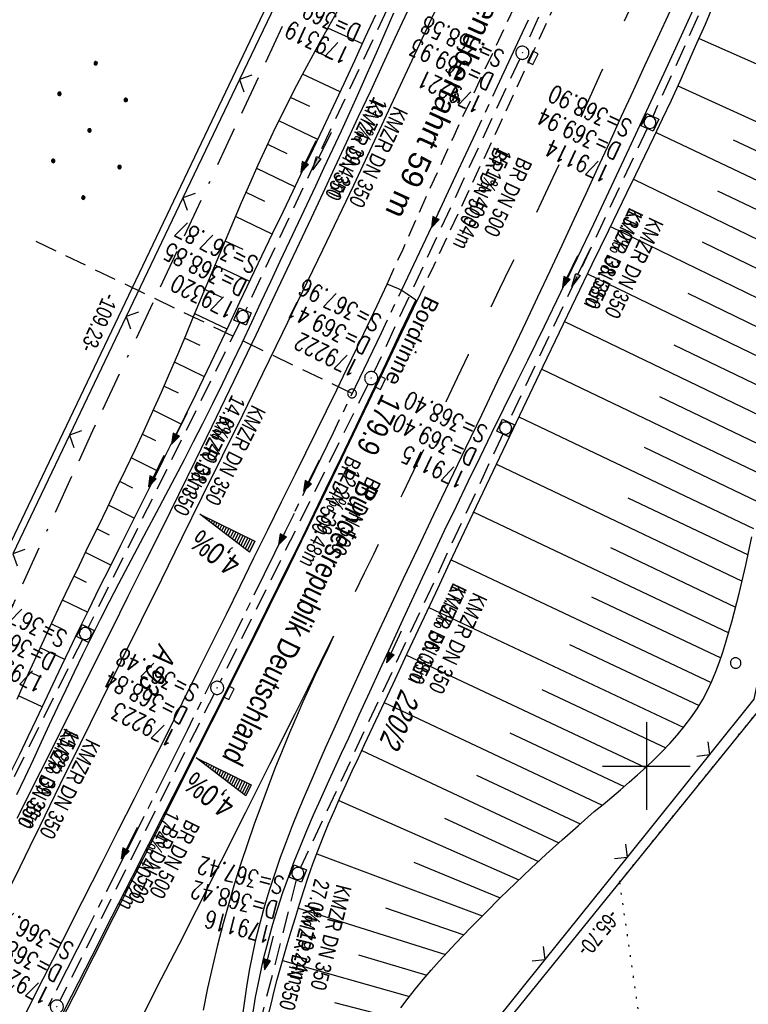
# Model space of a CAD drawing. Extents: x 507875 to 508634, y 446340 to 447363.
# Tile 47 of 71: x 508228 to 508312, y 446773 to 446885. Entities that reach past the tile are written whole.
import ezdxf

# ---------------------------------------------------------------- set-up
doc = ezdxf.new("R2010")
doc.units = 0
doc.header["$LTSCALE"] = 10
doc.header["$MEASUREMENT"] = 0
for name, pattern in [('ACAD_ISO16W100', [73, 15, -6.5, 15, -6.5, 15, -7, 1, -7]), ('ACHSE', [5.5, 4, -0.5, 0.5, -0.5]), ('AUSGEZOGEN', [0]), ('LT00', [0]), ('LT02', [0.4, 0.2, -0.2]), ('LT03', [0.5, 0.3, -0.2]), ('LT11', [0.3, 0.2, -0.1]), ('LT17', [0.15, 0.1, -0.05]), ('PUNKTX2_STR', [0.6, 0.1, -0.5]), ('STRICHLINIE2', [0.375, 0.25, -0.125])]:
    doc.linetypes.add(name, pattern=pattern)
doc.layers.get('0').update_dxf_attribs({"linetype": 'LT00'})
for name, color, linetype in [('--EK_FBR', 250, 'LT00'), ('--EK_Halt-Pfeil', 4, 'LT00'), ('--EK_Haltung', 7, 'STRICHLINIE2'), ('--EK_Haltung-Text', 140, 'LT00'), ('--EK_Schacht-Text', 5, 'LT00'), ('--EK_ST-93-1', 30, 'LT17'), ('--EL_DFK_AB_L', 21, 'LT00'), ('--EL_Halt-Pfeil', 4, 'LT00'), ('--EL_Haltung', 182, 'STRICHLINIE2'), ('--EL_Haltung-Text', 182, 'LT00'), ('-AX-093', 35, 'ACHSE'), ('-QUE-40O', 11, 'Continuous'), ('-QUE-40W', 11, 'Continuous'), ('-ST-93-1', 250, 'LT00'), ('ABSTAND', 8, 'LT00'), ('AS_TEXT_B', 152, 'Continuous'), ('BAB-KABEL', 220, 'ACAD_ISO16W100'), ('BRD', 255, 'Continuous'), ('DFK_AB_L', 21, 'LT00'), ('DFK_BES-WEGE', 255, 'LT00'), ('DFK_FLUR_NR', 250, 'LT00'), ('DFK_NUTZUNG', 250, 'LT00'), ('DFK_NUTZUNGSGRENZE', 70, 'PUNKTX2_STR'), ('DFK_VERMPKT', 252, 'LT00'), ('MITTELSTREIFEN-Ü_LINIE', 250, 'LT11'), ('MITTELSTREIFEN-Ü_TEXT', 11, 'LT03'), ('PFEIL', 140, 'AUSGEZOGEN'), ('RINNE_TEXT', 11, 'Continuous'), ('V127_AFBR_BAB', 250, 'LT00'), ('V127_BOESCH', 250, 'LT00'), ('V127_BOSCHUNG', 250, 'LT00'), ('V127_GRABEN', 250, 'LT00'), ('V127_H_BORD', 8, 'LT00'), ('V127_KA_MULD', 182, 'LT00'), ('V127_KA_PRUF', 182, 'LT00'), ('V127_LD_MARK', 250, 'LT00'), ('V127_LG_MARK', 250, 'LT02'), ('V127_PARK_MS', 1, 'LT00'), ('V127_RASTER', 250, 'LT00'), ('V127_SINKK', 182, 'LT00'), ('V127_ZAUN', 40, 'LT00')]:
    doc.layers.add(name, color=color, linetype=linetype)
doc.styles.add('Arial', font='ARIAL.TTF')
doc.styles.add('Beschrift', font='ARIAL.TTF')
doc.styles.add('Haltungsbeschriftung', font='ARIAL.TTF', dxfattribs={"width": 0.75})
doc.styles.add('schachtbeschriftung', font='romans.shx', dxfattribs={"width": 0.75, "height": 2})
doc.styles.get("Standard").update_dxf_attribs({"font": 'ARIAL.TTF'})
doc.styles.add('UNIR-O', font='unir_o.shx', dxfattribs={"height": 2.5})

# ---------------------------------------------------------------- blocks, each defined once
blk = doc.blocks.new('SYMB7010')
at = {"color": 0, "linetype": 'ByBlock'}
for points in [[(-0.031408, 0.499213), (-0.093728, 0.49134), (-0.15457, 0.475719), (-0.212975, 0.452595), (-0.268021, 0.422333), (-0.31884, 0.385411), (-0.36463, 0.342411), (-0.40467, 0.29401), (-0.438329, 0.240973), (-0.465074, 0.184136), (-0.484486, 0.124395), (-0.496256, 0.062692), (-0.5002, 0)], [(-0.5002, 0), (-0.496256, -0.062692), (-0.484486, -0.124395), (-0.465075, -0.184136), (-0.438329, -0.240973), (-0.404671, -0.29401), (-0.36463, -0.342411), (-0.31884, -0.385411), (-0.268021, -0.422333), (-0.212975, -0.452595), (-0.154571, -0.475719), (-0.093728, -0.49134), (-0.031408, -0.499213), (0.031408, -0.499213)], [(0.5002, 0), (0.496256, 0.062692), (0.484485, 0.124395), (0.465074, 0.184136), (0.438329, 0.240973), (0.40467, 0.29401), (0.36463, 0.342411), (0.31884, 0.385411), (0.268021, 0.422333), (0.212975, 0.452595), (0.15457, 0.475719), (0.093728, 0.49134), (0.031408, 0.499213), (-0.031408, 0.499213)], [(0.031408, -0.499213), (0.093728, -0.491341), (0.15457, -0.475719), (0.212975, -0.452595), (0.268021, -0.422333), (0.31884, -0.385411), (0.36463, -0.342411), (0.404671, -0.294011), (0.438329, -0.240974), (0.465075, -0.184136), (0.484486, -0.124395), (0.496256, -0.062692), (0.500201, 0)]]:
    blk.add_lwpolyline(points, dxfattribs=at)
blk = doc.blocks.new('Ackerland7')
at = {"layer": 'DFK_NUTZUNG', "color": 0, "linetype": 'ByBlock'}
for p, q in [((-4, 3.93), (-4, 3.67)), ((-3.95, 3.63), (-3.95, 3.97)), ((-3.9, 3.99), (-3.9, 3.61)), ((-3.85, 3.6), (-3.85, 4)), ((-3.8, 3.99), (-3.8, 3.61)), ((-3.75, 3.63), (-3.75, 3.97)), ((-3.7, 3.93), (-3.7, 3.67)), ((-3.65, 3.8), (-3.65, 3.8)), ((3.7, 3.93), (3.7, 3.67)), ((3.75, 3.63), (3.75, 3.97)), ((3.8, 3.99), (3.8, 3.61)), ((3.85, 3.6), (3.85, 4)), ((3.9, 3.99), (3.9, 3.61)), ((3.95, 3.63), (3.95, 3.97)), ((4, 3.93), (4, 3.67)), ((4.05, 3.8), (4.05, 3.8)), ((-7.85, 0.13), (-7.85, -0.13)), ((-7.8, -0.17), (-7.8, 0.17)), ((-7.75, 0.19), (-7.75, -0.19)), ((-7.7, -0.2), (-7.7, 0.2)), ((-7.65, 0.19), (-7.65, -0.19)), ((-7.6, -0.17), (-7.6, 0.17)), ((-7.55, 0.13), (-7.55, -0.13)), ((-7.5, 0), (-7.5, 0)), ((-0.15, 0.13), (-0.15, -0.13)), ((-0.1, -0.17), (-0.1, 0.17)), ((-0.05, 0.19), (-0.05, -0.19)), ((0, -0.2), (0, 0.2)), ((0.05, 0.19), (0.05, -0.19)), ((0.1, -0.17), (0.1, 0.17)), ((0.15, 0.13), (0.15, -0.13)), ((0.2, 0), (0.2, 0)), ((7.55, 0.13), (7.55, -0.13)), ((7.6, -0.17), (7.6, 0.17)), ((7.65, 0.19), (7.65, -0.19)), ((7.7, -0.2), (7.7, 0.2)), ((7.75, 0.19), (7.75, -0.19)), ((7.8, -0.17), (7.8, 0.17)), ((7.85, 0.13), (7.85, -0.13)), ((7.9, 0), (7.9, 0)), ((-4, -3.67), (-4, -3.93)), ((-3.95, -3.97), (-3.95, -3.63)), ((-3.9, -3.61), (-3.9, -3.99)), ((-3.85, -4), (-3.85, -3.6)), ((-3.8, -3.61), (-3.8, -3.99)), ((-3.75, -3.97), (-3.75, -3.63)), ((-3.7, -3.67), (-3.7, -3.93)), ((-3.65, -3.8), (-3.65, -3.8)), ((3.7, -3.67), (3.7, -3.93)), ((3.75, -3.97), (3.75, -3.63)), ((3.8, -3.61), (3.8, -3.99)), ((3.85, -4), (3.85, -3.6)), ((3.9, -3.61), (3.9, -3.99)), ((3.95, -3.97), (3.95, -3.63)), ((4, -3.67), (4, -3.93)), ((4.05, -3.8), (4.05, -3.8))]:
    blk.add_line(p, q, dxfattribs=at)
for points in [[(-3.65, 3.8), (-3.67, 3.89), (-3.73, 3.96), (-3.81, 3.99), (-3.89, 3.99), (-3.97, 3.96), (-4.03, 3.89), (-4.05, 3.8), (-4.03, 3.71), (-3.97, 3.64), (-3.89, 3.6), (-3.81, 3.6), (-3.73, 3.64), (-3.67, 3.71), (-3.65, 3.8)], [(4.05, 3.8), (4.03, 3.89), (3.97, 3.96), (3.89, 3.99), (3.81, 3.99), (3.73, 3.96), (3.67, 3.89), (3.65, 3.8), (3.67, 3.71), (3.73, 3.64), (3.81, 3.61), (3.89, 3.61), (3.97, 3.64), (4.03, 3.71), (4.05, 3.8)], [(-7.5, 0), (-7.52, 0.09), (-7.58, 0.16), (-7.66, 0.19), (-7.74, 0.19), (-7.82, 0.16), (-7.88, 0.09), (-7.9, 0)], [(0.2, 0), (0.18, 0.09), (0.12, 0.16), (0.04, 0.19), (-0.04, 0.19), (-0.12, 0.16), (-0.18, 0.09), (-0.2, 0)], [(-0.2, 0), (-0.18, -0.09), (-0.12, -0.16), (-0.04, -0.19), (0.04, -0.19), (0.12, -0.16), (0.18, -0.09), (0.2, 0)], [(7.9, 0), (7.88, 0.09), (7.82, 0.16), (7.74, 0.19), (7.66, 0.19), (7.58, 0.16), (7.52, 0.09), (7.5, 0)], [(7.5, 0), (7.52, -0.09), (7.58, -0.16), (7.66, -0.19), (7.74, -0.19), (7.82, -0.16), (7.88, -0.09), (7.9, 0)], [(-7.9, 0), (-7.88, -0.09), (-7.82, -0.16), (-7.74, -0.19), (-7.66, -0.19), (-7.58, -0.16), (-7.52, -0.09), (-7.5, 0)], [(-3.65, -3.8), (-3.67, -3.71), (-3.73, -3.64), (-3.81, -3.61), (-3.89, -3.61), (-3.97, -3.64), (-4.03, -3.71), (-4.05, -3.8), (-4.03, -3.89), (-3.97, -3.96), (-3.89, -3.99), (-3.81, -3.99), (-3.73, -3.96), (-3.67, -3.89), (-3.65, -3.8)], [(4.05, -3.8), (4.03, -3.71), (3.97, -3.64), (3.89, -3.61), (3.81, -3.61), (3.73, -3.64), (3.67, -3.71), (3.65, -3.8), (3.67, -3.89), (3.73, -3.96), (3.81, -3.99), (3.89, -3.99), (3.97, -3.96), (4.03, -3.89), (4.05, -3.8)]]:
    blk.add_lwpolyline(points, dxfattribs=at)
blk = doc.blocks.new('SYMB2')
at = {"color": 0, "linetype": 'ByBlock', "flags": 128}
for points in [[(-0.031395, 0.499013), (-0.093691, 0.491144), (-0.154509, 0.475528), (-0.21289, 0.452414), (-0.267913, 0.422164), (-0.318712, 0.385257), (-0.364484, 0.342274), (-0.404509, 0.293893), (-0.438154, 0.240877), (-0.464888, 0.184062), (-0.484292, 0.124345), (-0.496058, 0.062667), (-0.5, 0)], [(-0.5, 0), (-0.496058, -0.062667), (-0.484292, -0.124345), (-0.464888, -0.184062), (-0.438154, -0.240877), (-0.404509, -0.293893), (-0.364485, -0.342274), (-0.318712, -0.385257), (-0.267914, -0.422164), (-0.21289, -0.452414), (-0.154509, -0.475529), (-0.093691, -0.491144), (-0.031395, -0.499014), (0.031395, -0.499014)], [(0.5, 0), (0.496057, 0.062667), (0.484292, 0.124345), (0.464888, 0.184062), (0.438153, 0.240877), (0.404509, 0.293893), (0.364484, 0.342274), (0.318712, 0.385257), (0.267913, 0.422164), (0.21289, 0.452414), (0.154509, 0.475528), (0.093691, 0.491144), (0.031395, 0.499013), (-0.031395, 0.499013)], [(0.031395, -0.499014), (0.093691, -0.491144), (0.154509, -0.475529), (0.21289, -0.452414), (0.267914, -0.422164), (0.318712, -0.385257), (0.364485, -0.342274), (0.404509, -0.293893), (0.438154, -0.240877), (0.464889, -0.184062), (0.484292, -0.124345), (0.496058, -0.062667), (0.5, 0)]]:
    blk.add_lwpolyline(points, dxfattribs=at)
blk = doc.blocks.new('SYMB0003')
at = {"color": 0, "linetype": 'ByBlock'}
for p, q in [((-0.015712, 0), (0.010166, 0.012015)), ((0, -0.021257), (-0.015712, 0)), ((0.010166, 0.012015), (0, -0.021257))]:
    blk.add_line(p, q, dxfattribs=at)
for points in [[(-0.031395, 0.499013), (-0.093691, 0.491144), (-0.154509, 0.475528), (-0.21289, 0.452414), (-0.267913, 0.422164), (-0.318712, 0.385257), (-0.364484, 0.342274), (-0.404509, 0.293893), (-0.438154, 0.240877), (-0.464888, 0.184062), (-0.484292, 0.124345), (-0.496058, 0.062667), (-0.5, 0)], [(-0.5, 0), (-0.496058, -0.062667), (-0.484292, -0.124345), (-0.464888, -0.184062), (-0.438154, -0.240877), (-0.404509, -0.293893), (-0.364485, -0.342274), (-0.318712, -0.385257), (-0.267914, -0.422164), (-0.21289, -0.452414), (-0.154509, -0.475529), (-0.093691, -0.491144), (-0.031395, -0.499014), (0.031395, -0.499014)], [(0.5, 0), (0.496057, 0.062667), (0.484292, 0.124345), (0.464888, 0.184062), (0.438153, 0.240877), (0.404509, 0.293893), (0.364484, 0.342274), (0.318712, 0.385257), (0.267913, 0.422164), (0.21289, 0.452414), (0.154509, 0.475528), (0.093691, 0.491144), (0.031395, 0.499013), (-0.031395, 0.499013)], [(0.031395, -0.499014), (0.093691, -0.491144), (0.154509, -0.475529), (0.21289, -0.452414), (0.267914, -0.422164), (0.318712, -0.385257), (0.364485, -0.342274), (0.404509, -0.293893), (0.438154, -0.240877), (0.464889, -0.184062), (0.484292, -0.124345), (0.496058, -0.062667), (0.5, 0)]]:
    blk.add_lwpolyline(points, dxfattribs=at)
blk = doc.blocks.new('SYMB0024')
at = {"color": 0, "linetype": 'ByBlock'}
for p, q in [((-0.5, 0.5), (0, 0)), ((0, 0), (0.5, 0.5))]:
    blk.add_line(p, q, dxfattribs=at)
blk = doc.blocks.new('Pfreil3')
at = {"layer": 'PFEIL'}
blk.add_hatch(color=256, dxfattribs=at).paths.add_polyline_path([(-1.55, 0.27), (-1.55, -0.27), (0, 0)])
for p, q in [((-1.55, 0), (-4.83, 0)), ((-1.55, -0.27), (-1.55, 0.27)), ((-1.55, 0.27), (0, 0)), ((0, 0), (-1.55, -0.27))]:
    blk.add_line(p, q, dxfattribs=at)
blk = doc.blocks.new('SYMB0652')
at = {"color": 0, "linetype": 'ByBlock'}
blk.add_lwpolyline([(-0.15, -0.075), (0.15, -0.075), (0.15, 0.075), (-0.15, 0.075), (-0.15, -0.075)], dxfattribs=at)
blk = doc.blocks.new('SYMB1210')
at = {"color": 0, "linetype": 'ByBlock'}
blk.add_line((0.018815, -0.179014), (0.055623, -0.17119), dxfattribs=at)
for points in [[(-0.2, -0.2), (-0.2, 0.2), (0.2, 0.2), (0.2, -0.2), (-0.2, -0.2)], [(0.018815, 0.179014), (-0.018815, 0.179014), (-0.055623, 0.17119), (-0.09, 0.155885), (-0.120444, 0.133766), (-0.145623, 0.105801), (-0.164438, 0.073213), (-0.176067, 0.037424), (-0.18, 0)], [(-0.18, 0), (-0.176067, -0.037424), (-0.164438, -0.073213), (-0.145623, -0.105801), (-0.120444, -0.133766), (-0.09, -0.155885), (-0.055623, -0.17119), (-0.018815, -0.179014), (0.018815, -0.179014)], [(0.18, 0), (0.176067, 0.037424), (0.164438, 0.073213), (0.145623, 0.105801), (0.120444, 0.133766), (0.09, 0.155885), (0.055623, 0.17119), (0.018815, 0.179014)], [(0.055623, -0.17119), (0.09, -0.155885), (0.120444, -0.133766), (0.145623, -0.105801), (0.164438, -0.073213), (0.176067, -0.037424), (0.18, 0)]]:
    blk.add_lwpolyline(points, dxfattribs=at)
blk = doc.blocks.new('SYMB0070')
at = {"color": 0, "linetype": 'ByBlock'}
for p, q in [((-0.5, 0), (0.2, 0)), ((0.5, 0), (0.2, 0.1)), ((0.2, 0.1), (0.2, 0)), ((0.468, 0), (0.21, 0.086)), ((0.21, 0.086), (0.21, -0.086)), ((0.21, -0.086), (0.468, 0)), ((0.22, -0.072), (0.437, 0)), ((0.23, -0.058), (0.405, 0)), ((0.24, -0.045), (0.374, 0)), ((0.342, 0), (0.25, 0.031)), ((0.25, 0.031), (0.25, -0.031)), ((0.25, -0.031), (0.342, 0)), ((0.26, -0.017), (0.31, 0)), ((0.27, -0.003), (0.279, 0))]:
    blk.add_line(p, q, dxfattribs=at)
for points in [[(0.2, 0), (0.2, -0.1), (0.5, 0)], [(0.437, 0), (0.22, 0.072), (0.22, -0.072)], [(0.405, 0), (0.23, 0.058), (0.23, -0.058)], [(0.374, 0), (0.24, 0.045), (0.24, -0.045)], [(0.31, 0), (0.26, 0.017), (0.26, -0.017)], [(0.279, 0), (0.27, 0.003), (0.27, -0.003)]]:
    blk.add_lwpolyline(points, dxfattribs=at)

msp = doc.modelspace()

# ---------------------------------------------------------------- hatches: boundary and pattern name
at = {"layer": '-QUE-40O'}
h = msp.add_hatch(dxfattribs=at)
h.set_pattern_fill('LT_0', color=256, scale=0.3, angle=243.9197, style=0, pattern_type=2)
h.set_pattern_definition([(243.919707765, (-12.2138, -22.0335), (0.26945365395, -0.13188907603), [0.3])])
h.paths.add_polyline_path([(508248.6, 446800.95), (508254.88, 446797.87), (508254.27, 446796.61)])
at = {"layer": '-QUE-40W'}
h = msp.add_hatch(dxfattribs=at)
h.set_pattern_fill('LT_0', color=256, scale=0.3, angle=243.9197, style=0, pattern_type=2)
h.set_pattern_definition([(243.919707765, (0.7742, -0.40792), (0.26945365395, -0.13188907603), [0.3])])
h.paths.add_polyline_path([(508249.01, 446828.73), (508255.3, 446825.65), (508254.68, 446824.39)])

# ---------------------------------------------------------------- linework, layer by layer
at = {"layer": '--EK_FBR'}
for points in [[(508272.69, 446886.07), (508271.29, 446883.05), (508269.89, 446880.03), (508268.49, 446877.01), (508267.08, 446874), (508265.74, 446871.13), (508264.41, 446868.25), (508263.07, 446865.38), (508261.73, 446862.51), (508260.38, 446859.64), (508257.91, 446854.4), (508255.42, 446849.17), (508252.91, 446843.94), (508250.38, 446838.73), (508248.48, 446834.84), (508246.58, 446830.96), (508244.67, 446827.08), (508242.75, 446823.21), (508240.82, 446819.34), (508238.89, 446815.47), (508236.21, 446810.1), (508233.52, 446804.74), (508230.83, 446799.37), (508228.13, 446794.01)], [(508273.69, 446853.17), (508272.7, 446853.83), (508272.14, 446854.21), (508271.69, 446854.44), (508270.4, 446854.98)]]:
    msp.add_lwpolyline(points, dxfattribs=at)
at = {"layer": '--EK_FBR', "color": 2}
for points in [[(508284.84, 446847.66), (508286.23, 446850.61), (508287.61, 446853.55), (508289, 446856.5), (508290.38, 446859.44), (508291.75, 446862.39), (508293.11, 446865.33), (508294.47, 446868.26), (508295.82, 446871.2), (508297.18, 446874.14), (508298.53, 446877.08), (508299.88, 446880.02), (508301.3, 446883.08), (508302.71, 446886.15)], [(508228.89, 446771.28), (508231.14, 446775.7), (508233.39, 446780.13), (508235.63, 446784.56), (508237.87, 446788.99), (508239.72, 446792.64), (508241.56, 446796.29), (508243.4, 446799.95), (508245.24, 446803.6), (508247.06, 446807.26), (508248.89, 446810.93), (508250.47, 446814.13), (508252.05, 446817.33), (508253.62, 446820.53), (508255.2, 446823.74), (508256.77, 446826.94), (508258.35, 446830.15), (508259.93, 446833.35), (508261.11, 446835.75), (508262.29, 446838.14), (508263.47, 446840.54), (508264.65, 446842.93), (508265.82, 446845.33), (508266.98, 446847.74), (508268.13, 446850.15), (508269.27, 446852.56), (508270.4, 446854.98)], [(508232.32, 446769.22), (508234.63, 446773.74), (508236.92, 446778.26), (508239.21, 446782.78), (508241.5, 446787.31), (508243.73, 446791.74), (508245.96, 446796.17), (508248.19, 446800.61), (508250.41, 446805.04), (508252.63, 446809.48), (508254.83, 446813.91), (508257.03, 446818.33), (508259.21, 446822.77), (508261.38, 446827.2), (508263.55, 446831.65), (508265.28, 446835.22), (508267, 446838.79), (508268.71, 446842.37), (508270.42, 446845.95), (508272.13, 446849.53), (508273.84, 446853.11)], [(508253.86, 446771.08), (508254.11, 446772.95), (508254.39, 446774.81), (508254.71, 446776.67), (508255.07, 446778.52), (508255.47, 446780.35), (508255.94, 446782.23), (508256.46, 446784.08), (508257.02, 446785.93), (508257.62, 446787.77), (508258.25, 446789.59), (508258.92, 446791.4), (508259.62, 446793.2), (508260.33, 446794.99), (508261.07, 446796.77), (508261.83, 446798.55), (508262.6, 446800.31), (508263.38, 446802.08), (508264.17, 446803.83), (508265.76, 446807.36), (508267.38, 446810.88), (508269, 446814.39), (508270.64, 446817.9), (508272.29, 446821.4), (508273.94, 446824.9), (508275.75, 446828.7), (508277.56, 446832.5), (508279.38, 446836.29), (508281.2, 446840.08), (508283.02, 446843.87), (508284.84, 446847.66)]]:
    msp.add_lwpolyline(points, dxfattribs=at)
at = {"layer": '--EK_Haltung'}
for p, q in [((508301.64, 446916.18), (508286.16, 446882.07)), ((508316.76, 446909.52), (508300.72, 446874.12)), ((508270.38, 446886.28), (508254.23, 446851.97)), ((508285.54, 446880.71), (508268.9, 446844.95)), ((508300.09, 446872.76), (508284.25, 446839.23)), ((508253.58, 446850.62), (508236.28, 446815.79)), ((508268.25, 446843.6), (508251.33, 446809.59)), ((508283.62, 446837.87), (508260.53, 446788.42)), ((508235.62, 446814.45), (508218.76, 446780.55)), ((508250.66, 446808.25), (508233.04, 446773.21)), ((508260.03, 446787.01), (508255.67, 446769.81))]:
    msp.add_line(p, q, dxfattribs=at)
at = {"layer": '--EK_ST-93-1', "ltscale": 2.5}
msp.add_line((508266.4, 446842.51), (508230.35, 446859.85), dxfattribs=at)
at = {"layer": '--EL_DFK_AB_L'}
for p, q in [((508215.56, 446800.66), (508261.98, 446897.87)), ((508312.99, 446806.56), (508272.58, 446756.66))]:
    msp.add_line(p, q, dxfattribs=at)
at = {"layer": '--EL_Haltung'}
for p, q in [((508301.64, 446916.18), (508286.16, 446882.07)), ((508316.76, 446909.52), (508300.72, 446874.12)), ((508270.38, 446886.28), (508254.23, 446851.97)), ((508285.54, 446880.71), (508268.9, 446844.95)), ((508300.09, 446872.76), (508284.25, 446839.23)), ((508253.58, 446850.62), (508236.28, 446815.79)), ((508268.25, 446843.6), (508251.33, 446809.59)), ((508283.62, 446837.87), (508260.53, 446788.42)), ((508235.62, 446814.45), (508218.76, 446780.55)), ((508250.66, 446808.25), (508233.04, 446773.21)), ((508260.03, 446787.01), (508255.67, 446769.81))]:
    msp.add_line(p, q, dxfattribs=at)
at = {"layer": '-AX-093', "ltscale": 0.2}
msp.add_lwpolyline([(508335.71, 446999.53), (508331.02, 446987.82), (508326.26, 446976.13), (508321.43, 446964.48), (508316.53, 446952.85), (508311.57, 446941.25), (508306.54, 446929.68), (508301.45, 446918.13), (508296.3, 446906.62), (508291.09, 446895.12), (508285.82, 446883.66), (508280.51, 446872.22), (508275.13, 446860.8), (508269.71, 446849.41), (508264.24, 446838.03), (508258.73, 446826.69), (508253.17, 446815.36), (508247.56, 446804.06), (508241.92, 446792.77), (508236.24, 446781.51), (508230.52, 446770.26)], dxfattribs=at)
at = {"layer": '-QUE-40O', "flags": 128}
msp.add_lwpolyline([(508254.27, 446796.61), (508248.6, 446800.95), (508254.88, 446797.87), (508254.27, 446796.61)], dxfattribs=at)
at = {"layer": '-QUE-40W', "flags": 128}
msp.add_lwpolyline([(508254.68, 446824.39), (508249.01, 446828.73), (508255.3, 446825.65), (508254.68, 446824.39)], dxfattribs=at)
at = {"layer": 'BAB-KABEL', "ltscale": 0.03, "flags": 128}
msp.add_lwpolyline([(508403.91, 447290.53), (508402.03, 447282.82), (508386.1, 447280.45), (508366.68, 447274.03), (508361.37, 447269.7), (508361.66, 447256.67), (508362.44, 447209.01), (508362.58, 447196.37), (508363.06, 447183.59), (508362.05, 447181.3), (508353.7, 447155.98), (508356.39, 447152.75), (508357.89, 447150.94), (508345.99, 447106.96), (508319.98, 447031.32), (508314.89, 447014.99), (508307.5, 446987.6), (508299.95, 446957.55), (508297.33, 446948.16), (508293.93, 446941.35), (508287.31, 446931.65), (508277.45, 446917.5), (508268.65, 446905.43), (508266.72, 446901.97), (508263.92, 446896.05), (508236.79, 446838.25), (508218.67, 446798.75), (508182, 446732.5), (508173.76, 446722.03), (508158.32, 446691.58), (508134.64, 446653.79), (508129.8, 446634.85), (508127.62, 446632.93), (508117.24, 446626.48), (508107.49, 446619.07), (508101.7, 446595.11), (508091.07, 446575.78), (508081, 446555.55), (508070.49, 446543.96), (508052.78, 446538.01), (508053.27, 446532.87), (508054.03, 446526.66), (508053.05, 446512.52), (508031.72, 446493.74), (508025.76, 446492.1), (508020.21, 446489.1), (508016.01, 446486.75), (508018.85, 446477.05), (508018.71, 446455.03), (508018.06, 446449.03)], dxfattribs=at)
at = {"layer": 'DFK_AB_L'}
for p, q in [((508215.56, 446800.66), (508261.98, 446897.87)), ((508312.99, 446806.56), (508272.58, 446756.66))]:
    msp.add_line(p, q, dxfattribs=at)
at = {"layer": 'DFK_NUTZUNGSGRENZE', "ltscale": 0.2}
for q in [(508312.99, 446806.56), (508300.53, 446761.89)]:
    msp.add_line((508296.93, 446786.73), q, dxfattribs=at)
at = {"layer": 'MITTELSTREIFEN-Ü_LINIE', "flags": 128}
for points in [[(508270.4, 446854.98), (508271.31, 446856.98), (508272.22, 446858.99), (508273.12, 446861), (508274.02, 446863.01), (508274.92, 446865.02), (508275.82, 446867.02), (508276.73, 446869.03), (508277.89, 446871.56), (508279.05, 446874.08), (508280.23, 446876.59), (508281.41, 446879.11), (508282.59, 446881.62), (508283.77, 446884.13), (508284.95, 446886.64), (508286.98, 446891), (508289, 446895.35), (508291, 446899.71), (508292.99, 446904.08), (508294.98, 446908.45)], [(508298.52, 446906.57), (508295.85, 446900.66), (508293.17, 446894.76), (508290.47, 446888.86), (508287.77, 446882.97), (508285.05, 446877.09), (508283.19, 446873.09), (508281.33, 446869.09), (508279.46, 446865.09), (508277.59, 446861.1), (508275.72, 446857.11), (508273.84, 446853.11)]]:
    msp.add_lwpolyline(points, dxfattribs=at)
at = {"layer": 'V127_AFBR_BAB'}
msp.add_lwpolyline([(508272.69, 446886.07), (508271.29, 446883.05), (508269.89, 446880.03), (508268.49, 446877.01), (508267.08, 446874), (508265.74, 446871.13), (508264.41, 446868.25), (508263.07, 446865.38), (508261.73, 446862.51), (508260.38, 446859.64), (508257.91, 446854.4), (508255.42, 446849.17), (508252.91, 446843.94), (508250.38, 446838.73), (508248.48, 446834.84), (508246.58, 446830.96), (508244.67, 446827.08), (508242.75, 446823.21), (508240.82, 446819.34), (508238.89, 446815.47), (508236.21, 446810.1), (508233.52, 446804.74), (508230.83, 446799.37), (508228.13, 446794.01)], dxfattribs=at)
at = {"layer": 'V127_AFBR_BAB', "color": 0}
for points in [[(508284.84, 446847.66), (508286.23, 446850.61), (508287.61, 446853.55), (508289, 446856.5), (508290.38, 446859.44), (508291.75, 446862.39), (508293.11, 446865.33), (508294.47, 446868.26), (508295.82, 446871.2), (508297.18, 446874.14), (508298.53, 446877.08), (508299.88, 446880.02), (508301.3, 446883.08), (508302.71, 446886.15)], [(508228.89, 446771.28), (508231.14, 446775.7), (508233.39, 446780.13), (508235.63, 446784.56), (508237.87, 446788.99), (508239.72, 446792.64), (508241.56, 446796.29), (508243.4, 446799.95), (508245.24, 446803.6), (508247.06, 446807.26), (508248.89, 446810.93), (508250.47, 446814.13), (508252.05, 446817.33), (508253.62, 446820.53), (508255.2, 446823.74), (508256.77, 446826.94), (508258.35, 446830.15), (508259.93, 446833.35), (508261.11, 446835.75), (508262.29, 446838.14), (508263.47, 446840.54), (508264.65, 446842.93), (508265.82, 446845.33), (508266.98, 446847.74), (508268.13, 446850.15), (508269.27, 446852.56), (508270.4, 446854.98)], [(508232.32, 446769.22), (508234.63, 446773.74), (508236.92, 446778.26), (508239.21, 446782.78), (508241.5, 446787.31), (508243.73, 446791.74), (508245.96, 446796.17), (508248.19, 446800.61), (508250.41, 446805.04), (508252.63, 446809.48), (508254.83, 446813.91), (508257.03, 446818.33), (508259.21, 446822.77), (508261.38, 446827.2), (508263.55, 446831.65), (508265.28, 446835.22), (508267, 446838.79), (508268.71, 446842.37), (508270.42, 446845.95), (508272.13, 446849.53), (508273.84, 446853.11)], [(508253.86, 446771.08), (508254.11, 446772.95), (508254.39, 446774.81), (508254.71, 446776.67), (508255.07, 446778.52), (508255.47, 446780.35), (508255.94, 446782.23), (508256.46, 446784.08), (508257.02, 446785.93), (508257.62, 446787.77), (508258.25, 446789.59), (508258.92, 446791.4), (508259.62, 446793.2), (508260.33, 446794.99), (508261.07, 446796.77), (508261.83, 446798.55), (508262.6, 446800.31), (508263.38, 446802.08), (508264.17, 446803.83), (508265.76, 446807.36), (508267.38, 446810.88), (508269, 446814.39), (508270.64, 446817.9), (508272.29, 446821.4), (508273.94, 446824.9), (508275.75, 446828.7), (508277.56, 446832.5), (508279.38, 446836.29), (508281.2, 446840.08), (508283.02, 446843.87), (508284.84, 446847.66)]]:
    msp.add_lwpolyline(points, dxfattribs=at)
at = {"layer": 'V127_BOESCH'}
for points in [[(508228.17, 446807.62), (508229.46, 446810.54), (508230.78, 446813.45), (508232.12, 446816.35), (508233.16, 446818.55), (508234.21, 446820.74), (508235.27, 446822.93), (508236.33, 446825.12), (508237.4, 446827.31), (508238.47, 446829.5), (508239.53, 446831.69), (508240.58, 446833.89), (508241.63, 446836.08), (508242.66, 446838.29), (508243.67, 446840.51), (508244.63, 446842.65), (508245.57, 446844.81), (508246.5, 446846.97), (508247.41, 446849.13), (508248.32, 446851.3), (508249.23, 446853.47), (508250.14, 446855.64), (508251.04, 446857.81), (508251.95, 446859.98), (508252.87, 446862.14), (508253.8, 446864.3), (508254.74, 446866.45), (508255.7, 446868.6), (508256.68, 446870.73), (508257.68, 446872.85), (508258.71, 446874.96), (508259.77, 446877.06), (508260.73, 446878.91), (508261.72, 446880.75), (508262.73, 446882.58), (508263.75, 446884.4), (508264.79, 446886.22)], [(508271.96, 446772.39), (508272.79, 446773.5), (508273.64, 446774.59), (508274.53, 446775.65), (508275.43, 446776.7), (508276.36, 446777.74), (508277.3, 446778.76), (508278.25, 446779.77), (508279.92, 446781.52), (508281.62, 446783.25), (508283.32, 446784.95), (508285.05, 446786.63), (508286.8, 446788.3), (508288.57, 446789.94), (508290.37, 446791.57), (508292.2, 446793.18), (508294.06, 446794.79), (508295.05, 446795.62), (508296.04, 446796.46), (508297.04, 446797.3), (508298.02, 446798.14), (508299, 446799), (508299.96, 446799.86), (508300.9, 446800.75), (508301.81, 446801.65), (508302.69, 446802.57), (508303.53, 446803.51), (508304.33, 446804.49), (508305.09, 446805.49), (508305.79, 446806.53), (508306.44, 446807.6), (508306.98, 446808.63), (508307.48, 446809.69), (508307.93, 446810.78), (508308.34, 446811.89), (508308.73, 446813.01), (508309.09, 446814.15), (508309.42, 446815.3), (508309.74, 446816.45), (508310.59, 446819.68), (508311.35, 446822.92), (508312.04, 446826.16)]]:
    msp.add_lwpolyline(points, dxfattribs=at)
at = {"layer": 'V127_BOSCHUNG'}
for p, q in [((508267.58, 446882.41), (508263.64, 446884.21)), ((508306.01, 446883.02), (508319.06, 446877.26)), ((508264.25, 446880.63), (508262.18, 446881.58)), ((508265.06, 446876.95), (508260.75, 446878.95)), ((508303.6, 446877.62), (508318, 446871.05)), ((508261.58, 446875.26), (508259.38, 446876.29)), ((508262.49, 446871.51), (508258.05, 446873.61)), ((508301.11, 446872.3), (508316.93, 446864.79)), ((508309.91, 446871.44), (508317.46, 446867.93)), ((508258.98, 446869.85), (508256.77, 446870.91)), ((508259.88, 446866.08), (508255.52, 446868.19)), ((508298.54, 446866.96), (508315.93, 446858.52)), ((508308.12, 446865.65), (508316.41, 446861.67)), ((508256.44, 446864.41), (508254.3, 446865.45)), ((508257.29, 446860.68), (508253.1, 446862.69)), ((508295.92, 446861.58), (508315.14, 446852.21)), ((508253.96, 446858.95), (508251.92, 446859.91)), ((508306.37, 446859.83), (508315.5, 446855.38)), ((508254.72, 446855.28), (508250.76, 446857.14)), ((508293.28, 446856.15), (508314.56, 446845.87)), ((508251.52, 446853.47), (508249.6, 446854.36)), ((508304.72, 446853.96), (508314.83, 446849.04)), ((508252.13, 446849.85), (508248.45, 446851.6)), ((508290.66, 446850.72), (508313.99, 446839.52)), ((508249.06, 446847.99), (508247.29, 446848.84)), ((508303.13, 446848.06), (508314.29, 446842.69)), ((508249.54, 446844.43), (508246.12, 446846.09)), ((508288.06, 446845.3), (508313.24, 446833.24)), ((508246.58, 446842.53), (508244.93, 446843.33)), ((508301.51, 446842.18), (508313.65, 446836.35)), ((508246.9, 446839.02), (508243.71, 446840.6)), ((508285.46, 446839.86), (508312.22, 446827.11)), ((508244.02, 446837.1), (508242.46, 446837.87)), ((508299.76, 446836.37), (508312.77, 446830.15)), ((508244.23, 446833.64), (508241.19, 446835.16)), ((508282.88, 446834.43), (508310.93, 446821.09)), ((508241.39, 446831.71), (508239.9, 446832.46)), ((508241.54, 446828.27), (508238.59, 446829.76)), ((508297.89, 446830.61), (508311.61, 446824.08)), ((508280.3, 446828.98), (508309.4, 446815.21)), ((508238.73, 446826.33), (508237.28, 446827.06)), ((508238.85, 446822.91), (508235.96, 446824.36)), ((508295.89, 446824.92), (508310.19, 446818.14)), ((508277.72, 446823.53), (508307.41, 446809.54)), ((508236.08, 446820.94), (508234.65, 446821.65)), ((508236.2, 446817.55), (508233.34, 446818.94)), ((508293.75, 446819.29), (508308.5, 446812.33)), ((508275.17, 446818.09), (508304.27, 446804.4)), ((508233.48, 446815.54), (508232.06, 446816.23)), ((508291.23, 446813.85), (508306.02, 446806.9)), ((508233.6, 446812.15), (508230.8, 446813.49)), ((508272.62, 446812.66), (508299.91, 446799.82)), ((508230.94, 446810.1), (508229.56, 446810.75)), ((508288.05, 446808.72), (508302.21, 446802.06)), ((508231.03, 446806.74), (508228.34, 446808.01)), ((508270.07, 446807.23), (508294.94, 446795.53)), ((508284.4, 446803.8), (508297.46, 446797.66)), ((508267.51, 446801.77), (508290.01, 446791.25)), ((508280.62, 446798.95), (508292.44, 446793.39)), ((508264.89, 446796.08), (508285.45, 446787.02)), ((508276.94, 446794.05), (508287.68, 446789.11)), ((508262.37, 446789.97), (508281.26, 446782.89)), ((508273.46, 446789.01), (508283.32, 446784.95)), ((508260.27, 446783.78), (508277.06, 446778.5)), ((508270.22, 446783.8), (508279.18, 446780.75)), ((508267.15, 446778.47), (508274.93, 446776.13)), ((508258.48, 446777.81), (508272.95, 446773.71)), ((508264.41, 446773), (508271.19, 446771.26))]:
    msp.add_line(p, q, dxfattribs=at)
at = {"layer": 'V127_GRABEN'}
for points in [[(508255.03, 446771.41), (508255.39, 446773.61), (508255.82, 446775.8), (508256.3, 446777.98), (508256.85, 446780.14), (508257.36, 446781.95), (508257.92, 446783.76), (508258.51, 446785.55), (508259.14, 446787.33), (508259.8, 446789.09), (508260.5, 446790.85), (508261.24, 446792.64), (508262, 446794.42), (508262.79, 446796.19), (508263.58, 446797.95), (508264.39, 446799.72), (508265.21, 446801.47), (508266.02, 446803.23), (508267.22, 446805.84), (508268.42, 446808.45), (508269.62, 446811.06), (508270.82, 446813.67), (508272.01, 446816.28), (508273.22, 446818.89), (508274.43, 446821.5), (508275.65, 446824.1), (508276.97, 446826.89), (508278.31, 446829.67), (508279.66, 446832.46), (508281.01, 446835.23), (508282.37, 446838.01), (508283.74, 446840.78), (508285.1, 446843.56), (508286.46, 446846.33), (508288.36, 446850.21), (508290.24, 446854.09), (508292.12, 446857.98), (508293.99, 446861.87), (508298.04, 446870.46), (508302.04, 446879.08), (508304, 446883.36), (508305.94, 446887.65)], [(508228.14, 446796.75), (508229.08, 446798.74), (508230.02, 446800.74), (508230.95, 446802.75), (508231.88, 446804.75), (508232.82, 446806.75), (508233.76, 446808.74), (508234.71, 446810.73), (508235.67, 446812.72), (508236.65, 446814.7), (508237.67, 446816.75), (508238.72, 446818.79), (508239.77, 446820.82), (508240.84, 446822.85), (508241.91, 446824.87), (508242.99, 446826.89), (508244.06, 446828.92), (508245.14, 446830.94), (508246.21, 446832.96), (508247.27, 446834.99), (508248.32, 446837.03), (508249.36, 446839.07), (508250.51, 446841.37), (508251.64, 446843.68), (508252.75, 446845.99), (508253.86, 446848.31), (508254.95, 446850.64), (508256.04, 446852.96), (508257.12, 446855.29), (508258.21, 446857.62), (508259.3, 446859.95), (508260.28, 446862.04), (508261.26, 446864.13), (508262.25, 446866.21), (508263.23, 446868.3), (508264.21, 446870.39), (508265.18, 446872.49), (508266.14, 446874.58), (508267.16, 446876.85), (508268.18, 446879.12), (508269.19, 446881.39), (508270.19, 446883.67), (508271.19, 446885.94)], [(508256.88, 446771.64), (508257.19, 446772.98), (508257.52, 446774.32), (508257.87, 446775.65), (508258.24, 446776.98), (508258.63, 446778.31), (508259.01, 446779.63), (508259.47, 446781.17), (508259.94, 446782.71), (508260.41, 446784.25), (508260.91, 446785.78), (508261.41, 446787.3), (508261.94, 446788.82), (508262.5, 446790.33), (508263.1, 446791.87), (508263.73, 446793.4), (508264.38, 446794.92), (508265.05, 446796.44), (508265.73, 446797.94), (508266.42, 446799.45), (508267.13, 446800.95), (508267.83, 446802.45), (508269.46, 446805.92), (508271.08, 446809.38), (508272.71, 446812.85), (508274.33, 446816.31), (508275.96, 446819.77), (508277.58, 446823.23), (508280.23, 446828.84), (508282.88, 446834.44), (508285.55, 446840.04), (508288.22, 446845.63), (508290.09, 446849.52), (508291.96, 446853.4), (508293.83, 446857.28), (508295.71, 446861.16), (508296.74, 446863.27), (508297.78, 446865.39), (508298.81, 446867.51), (508299.83, 446869.62), (508300.85, 446871.75), (508301.86, 446873.87), (508302.86, 446876), (508303.84, 446878.14), (508304.82, 446880.31), (508305.78, 446882.49), (508306.74, 446884.67), (508307.68, 446886.86)], [(508227.49, 446799.37), (508228.46, 446801.36), (508229.42, 446803.36), (508230.38, 446805.36), (508231.33, 446807.37), (508232.28, 446809.37), (508233.23, 446811.38), (508234.19, 446813.38), (508235.15, 446815.38), (508236.34, 446817.84), (508237.55, 446820.29), (508238.77, 446822.74), (508239.99, 446825.19), (508241.21, 446827.63), (508242.44, 446830.07), (508243.67, 446832.52), (508244.89, 446834.96), (508246.11, 446837.41), (508247.32, 446839.86), (508248.59, 446842.47), (508249.86, 446845.09), (508251.11, 446847.71), (508252.36, 446850.33), (508253.61, 446852.96), (508254.86, 446855.58), (508256.11, 446858.21), (508257.36, 446860.83), (508258.52, 446863.24), (508259.68, 446865.65), (508260.84, 446868.06), (508261.99, 446870.47), (508263.14, 446872.88), (508264.28, 446875.3), (508265.5, 446877.9), (508266.71, 446880.51), (508267.91, 446883.12), (508269.1, 446885.74)]]:
    msp.add_lwpolyline(points, dxfattribs=at)
at = {"layer": 'V127_H_BORD'}
msp.add_line((508273.69, 446853.17), (508273.84, 446853.11), dxfattribs=at)
msp.add_lwpolyline([(508232.12, 446769.31), (508234.42, 446773.83), (508236.72, 446778.35), (508239.02, 446782.88), (508241.32, 446787.4), (508243.19, 446791.08), (508245.06, 446794.76), (508246.93, 446798.44), (508248.8, 446802.12), (508250.66, 446805.81), (508252.52, 446809.5), (508255.27, 446815.02), (508258.01, 446820.55), (508260.73, 446826.08), (508263.42, 446831.63), (508265.15, 446835.22), (508266.86, 446838.8), (508268.57, 446842.39), (508270.28, 446845.98), (508271.98, 446849.57), (508273.69, 446853.17)], dxfattribs=at)
at = {"layer": 'V127_LD_MARK'}
for points in [[(508276.95, 446888.51), (508273.51, 446881.07), (508270.04, 446873.66), (508266.55, 446866.25), (508263.02, 446858.87), (508260.75, 446854.16), (508258.47, 446849.45), (508256.18, 446844.75), (508253.88, 446840.05), (508251.58, 446835.36), (508249.26, 446830.67), (508246.95, 446825.98), (508244.63, 446821.29), (508242.31, 446816.61), (508240, 446811.92), (508237.68, 446807.23), (508235.37, 446802.54), (508233.06, 446797.85), (508230.76, 446793.15), (508229.62, 446790.81), (508228.47, 446788.47), (508227.33, 446786.14)], [(508242.67, 446771.83), (508244.66, 446775.74), (508246.65, 446779.65), (508248.63, 446783.56), (508251.45, 446789.14), (508254.26, 446794.72), (508257.07, 446800.3), (508259.86, 446805.89), (508261.34, 446808.86), (508262.81, 446811.83), (508264.29, 446814.8)], [(508264.29, 446814.8), (508263.58, 446813.31), (508262.87, 446811.81), (508262.16, 446810.32), (508261.47, 446808.82), (508260.79, 446807.31), (508260.12, 446805.8), (508259.25, 446803.78), (508258.41, 446801.75), (508257.6, 446799.71), (508256.82, 446797.66), (508256.05, 446795.6), (508255.24, 446793.37), (508254.47, 446791.12), (508253.72, 446788.86), (508253, 446786.59), (508252.32, 446784.31), (508251.68, 446782.02), (508251.05, 446779.57), (508250.46, 446777.11), (508249.91, 446774.63), (508249.4, 446772.15)]]:
    msp.add_lwpolyline(points, dxfattribs=at)
at = {"layer": 'V127_LG_MARK', "ltscale": 3, "flags": 128}
msp.add_lwpolyline([(508266.79, 446819.91), (508267.83, 446822.05), (508268.88, 446824.18), (508269.91, 446826.32), (508270.95, 446828.46), (508272.21, 446831.1), (508273.46, 446833.74), (508274.71, 446836.38), (508275.95, 446839.03), (508277.2, 446841.68), (508278.44, 446844.32), (508279.69, 446846.97), (508280.95, 446849.61), (508282.12, 446852.05), (508283.29, 446854.5), (508284.47, 446856.94), (508285.65, 446859.38), (508286.82, 446861.83), (508287.99, 446864.28), (508289.37, 446867.21), (508290.73, 446870.15), (508292.09, 446873.09), (508293.44, 446876.04), (508294.78, 446878.99), (508296.12, 446881.94), (508298.04, 446886.18), (508299.96, 446890.42), (508301.88, 446894.66), (508303.8, 446898.9), (508305.73, 446903.13), (508306.88, 446905.65), (508308.03, 446908.17), (508309.17, 446910.68), (508310.32, 446913.2), (508311.46, 446915.72), (508312.59, 446918.25), (508313.73, 446920.83), (508314.87, 446923.41), (508316, 446925.99), (508317.14, 446928.58), (508318.27, 446931.17), (508319.4, 446933.75), (508320.29, 446935.77), (508321.18, 446937.79), (508322.07, 446939.81), (508322.96, 446941.83), (508323.84, 446943.85), (508325.52, 446947.74), (508327.18, 446951.63), (508328.82, 446955.53), (508330.45, 446959.44), (508332.06, 446963.36), (508333.66, 446967.28), (508335.24, 446971.2), (508336.63, 446974.66), (508338.01, 446978.12), (508339.38, 446981.59), (508340.75, 446985.05), (508342.12, 446988.52), (508343.48, 446991.98), (508344.85, 446995.45), (508346.23, 446998.91), (508347.6, 447002.37), (508348.68, 447005.06), (508349.76, 447007.75), (508350.84, 447010.44)], dxfattribs=at)
at = {"layer": 'V127_PARK_MS'}
msp.add_lwpolyline([(508273.69, 446853.17), (508272.7, 446853.83), (508272.14, 446854.21), (508271.69, 446854.44), (508270.4, 446854.98)], dxfattribs=at)
at = {"layer": 'V127_RASTER'}
for p, q in [((508300, 446805), (508300, 446795)), ((508295, 446800), (508305, 446800))]:
    msp.add_line(p, q, dxfattribs=at)
at = {"layer": 'V127_ZAUN'}
for p, q in [((508260.03, 446891.89), (508253.55, 446878.35)), ((508253.55, 446878.35), (508247.08, 446864.82)), ((508247.08, 446864.82), (508240.61, 446851.29)), ((508240.61, 446851.29), (508234.13, 446837.76)), ((508234.13, 446837.76), (508227.66, 446824.23)), ((508297.83, 446789.6), (508307.23, 446801.3)), ((508288.43, 446777.91), (508297.83, 446789.6)), ((508279.04, 446766.22), (508288.43, 446777.91))]:
    msp.add_line(p, q, dxfattribs=at)
msp.add_lwpolyline([(508307.23, 446801.3), (508312.32, 446807.63), (508313.7, 446814.36)], dxfattribs=at)

# ---------------------------------------------------------------- block references
at = {"layer": '--EK_Halt-Pfeil', "yscale": 4, "zscale": 4}
for p, xscale, rotation in [((508261.4, 446869.55), 4.000000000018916, 244.7919500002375), ((508276.31, 446863.25), 4.000000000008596, 245.0518899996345), ((508291.27, 446856.42), 4.000000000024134, 244.7145600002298), ((508246.69, 446838.53), 4.000000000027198, 243.5902299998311), ((508258.9, 446827.04), 4.00000000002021, 243.5480399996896), ((508271.17, 446813.57), 4.000000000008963, 244.9822599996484), ((508240.96, 446791.18), 4.000000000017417, 243.2999600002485), ((508256.89, 446778.66), 3.999999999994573, 255.7767200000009)]:
    msp.add_blockref('SYMB0070', p, dxfattribs=dict(at, xscale=xscale, rotation=rotation))
at = {"layer": '--EL_Halt-Pfeil', "yscale": 4, "zscale": 4}
for p, xscale, rotation in [((508261.4, 446869.55), 4.000000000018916, 244.7919500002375), ((508276.31, 446863.25), 4.000000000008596, 245.0518899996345), ((508291.27, 446856.42), 4.000000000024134, 244.7145600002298), ((508244.04, 446833.65), 4.000000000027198, 243.5902299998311), ((508261.76, 446833.11), 4.00000000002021, 243.5480399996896), ((508271.17, 446813.57), 4.000000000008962, 244.9822599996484), ((508240.96, 446791.18), 4.000000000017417, 243.2999600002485), ((508256.89, 446778.66), 3.999999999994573, 255.7767200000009)]:
    msp.add_blockref('SYMB0070', p, dxfattribs=dict(at, xscale=xscale, rotation=rotation))
at = {"layer": '-ST-93-1', "rotation": 274.1956499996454}
msp.add_blockref('SYMB2', (508266.4, 446842.51), dxfattribs=at)
at = {"layer": 'DFK_NUTZUNG', "rotation": 264.7376999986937}
msp.add_blockref('Ackerland7', (508236.43, 446872.53), dxfattribs=at)
at = {"layer": 'DFK_VERMPKT', "xscale": 1.200000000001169, "yscale": 1.200000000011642, "zscale": 1.2, "rotation": 264.7377100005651}
msp.add_blockref('SYMB7010', (508310.2, 446811.75), dxfattribs=at)
at = {"layer": 'PFEIL'}
for p, rotation in [((508261.9, 446868.03), 243.4224179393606), ((508291.51, 446854.71), 243.9925780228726)]:
    msp.add_blockref('Pfreil3', p, dxfattribs=dict(at, rotation=rotation))
at = {"layer": 'V127_KA_MULD', "zscale": 3.8}
for p, xscale, yscale, rotation in [((508300.41, 446873.44), 3.800000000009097, 3.79999999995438, 65.43757848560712), ((508253.91, 446851.29), 3.8, 3.8, 247.65211), ((508283.93, 446838.56), 3.800000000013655, 3.799999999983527, 64.45518543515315), ((508235.95, 446815.12), 3.8000000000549, 3.800000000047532, 63.80782931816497), ((508260.22, 446787.74), 3.8, 3.8, 247.65211)]:
    msp.add_blockref('SYMB1210', p, dxfattribs=dict(at, xscale=xscale, yscale=yscale, rotation=rotation))
at = {"layer": 'V127_KA_PRUF', "xscale": 1.5, "yscale": 1.5, "zscale": 1.5, "rotation": 247.65211}
for p in [(508285.85, 446881.39), (508268.59, 446844.27), (508251, 446808.92), (508232.7, 446772.54)]:
    msp.add_blockref('SYMB0003', p, dxfattribs=at)
at = {"layer": 'V127_SINKK', "zscale": 4.5}
for p, xscale, yscale, rotation in [((508287.04, 446880.81), 4.500000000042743, 4.500000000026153, 243.0091890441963), ((508269.64, 446843.73), 4.499999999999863, 4.499999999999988, 244.3775680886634), ((508252.33, 446808.34), 4.499999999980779, 4.500000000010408, 63.54897505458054)]:
    msp.add_blockref('SYMB0652', p, dxfattribs=dict(at, xscale=xscale, yscale=yscale, rotation=rotation))
at = {"layer": 'V127_ZAUN', "xscale": 2.1, "yscale": 2.1, "zscale": 2.1}
for p, rotation in [((508253.55, 446878.35), 244.4330899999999), ((508247.08, 446864.82), 244.4330899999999), ((508240.61, 446851.29), 244.4330899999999), ((508234.13, 446837.76), 244.4330899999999), ((508227.66, 446824.23), 244.4330899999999), ((508307.23, 446801.3), 51.20475), ((508297.83, 446789.6), 51.20475), ((508288.43, 446777.91), 51.20475)]:
    msp.add_blockref('SYMB0024', p, dxfattribs=dict(at, rotation=rotation))

# ---------------------------------------------------------------- texts
at = {"layer": '--EK_Haltung-Text', "style": 'Haltungsbeschriftung', "width": 0.75}
for s, rotation, p in [('13.7‰ 39.43m', -115.2081, (508268.9, 446876.48)), ('KMZR DN 350', -115.2081, (508271.21, 446875.39)), ('15.1‰ 40.94m', -114.9481, (508283.08, 446870.69)), ('BR DN 500', -114.9481, (508285.4, 446869.61)), ('13.0‰ 38.58m', -115.2854, (508298.08, 446863.82)), ('KMZR DN 350', -115.2854, (508300.4, 446862.73)), ('14.6‰ 40.38m', -116.4098, (508252.7, 446842.46)), ('KMZR DN 350', -116.4098, (508255, 446841.32)), ('12.2‰ 39.48m', -116.452, (508265.86, 446834.3)), ('BR DN 500', -116.452, (508268.15, 446833.16)), ('17.5‰ 56.08m', -115.0177, (508277.95, 446821)), ('KMZR DN 350', -115.0177, (508280.27, 446819.92)), ('15.8‰ 39.36m', -116.4442, (508233.81, 446804.4)), ('KMZR DN 350', -116.4442, (508236.11, 446803.26)), ('17.4‰ 40.72m', -116.7, (508245.21, 446795.16)), ('BR DN 500', -116.7, (508247.49, 446794.01)), ('27.0‰ 19.24m', -104.2233, (508262.15, 446787.22)), ('KMZR DN 350', -104.2233, (508264.63, 446786.59))]:
    msp.add_text(s, height=1.8, rotation=rotation, dxfattribs=at).set_placement(p)
at = {"layer": '--EK_Schacht-Text', "style": 'schachtbeschriftung', "width": 0.75}
for s, rotation, p in [('D=369.41', -205.2081, (508267.57, 446884.42)), ('S=368.58', -204.9481, (508283.95, 446881.45)), ('179319', -205.2081, (508266.35, 446881.82)), ('D=369.93', -204.9481, (508282.74, 446878.84)), ('179221', -204.9481, (508281.52, 446876.22)), ('S=368.90', -205.2854, (508298.51, 446873.51)), ('D=369.94', -205.2854, (508297.28, 446870.9)), ('179114', -205.2854, (508296.05, 446868.3)), ('S=367.87', -206.4098, (508255.85, 446857.9)), ('D=368.85', -206.4098, (508254.56, 446855.32)), ('179320', -206.4098, (508253.28, 446852.75)), ('S=367.96', -206.452, (508269.95, 446851.25)), ('D=369.41', -206.452, (508268.66, 446848.68)), ('179222', -206.452, (508267.38, 446846.1)), ('S=368.40', -205.0177, (508282.03, 446838.61)), ('D=369.40', -205.0177, (508280.81, 446836)), ('179115', -205.0177, (508279.59, 446833.39)), ('S=367.28', -206.4442, (508234.05, 446815.23)), ('D=368.28', -206.4442, (508232.77, 446812.65)), ('179321', -206.4442, (508231.49, 446810.07)), ('S=367.48', -206.7, (508249.1, 446809.04)), ('D=368.84', -206.7, (508247.8, 446806.46)), ('179223', -206.7, (508246.51, 446803.89)), ('S=367.42', -194.2233, (508258.78, 446787.26)), ('D=368.42', -194.2233, (508258.07, 446784.47)), ('S=366.77', -207.3059, (508234.8, 446779.58)), ('179116', -194.2233, (508257.37, 446781.68)), ('D=368.21', -207.3059, (508233.48, 446777.02)), ('179224', -207.3059, (508232.16, 446774.46))]:
    msp.add_text(s, height=2, rotation=rotation, dxfattribs=at).set_placement(p)
at = {"layer": '--EL_Haltung-Text', "style": 'Haltungsbeschriftung', "width": 0.75}
for s, rotation, p in [('KMZR DN 350', -115.2081, (508268.48, 446876.19)), ('BR DN 500', -114.9481, (508282.67, 446870.73)), ('KMZR DN 350', -115.2854, (508298.08, 446863.82)), ('KMZR DN 350', -116.4098, (508251.36, 446840.14)), ('BR DN 500', -116.452, (508265.9, 446835.52)), ('KMZR DN 350', -115.0177, (508277.95, 446821)), ('KMZR DN 350', -116.4442, (508233.6, 446804.42)), ('BR DN 500', -116.7, (508245.06, 446793.42)), ('KMZR DN 350', -104.2233, (508261.05, 446784.3))]:
    msp.add_text(s, height=1.8, rotation=rotation, dxfattribs=at).set_placement(p)
at = {"layer": '-QUE-40O', "style": 'Beschrift', "width": 0.75}
msp.add_text('4,0%', height=2.5, rotation=142.6098, dxfattribs=at).set_placement((508253.22, 446795.87))
at = {"layer": '-QUE-40W', "style": 'Beschrift', "width": 0.75}
msp.add_text('4,0%', height=2.5, rotation=142.6098, dxfattribs=at).set_placement((508253.91, 446823.49))
at = {"layer": '-ST-93-1', "style": 'Beschrift', "width": 0.8}
msp.add_text('  179.9', height=2.5, rotation=-115.7158, dxfattribs=at).set_placement((508270.54, 446843.98))
at = {"layer": 'ABSTAND', "width": 0.75}
for s, rotation, p in [(' -109.23-', 246.2956, (508238.36, 446854.6)), (' -65.70-', -129.0028, (508296.09, 446784.19))]:
    msp.add_text(s, height=1.8, rotation=rotation, dxfattribs=at).set_placement(p)
at = {"layer": 'AS_TEXT_B', "insert": (508204.28, 446619.95), "char_height": 7, "attachment_point": 1, "rotation": 247.6521, "style": 'UNIR-O'}
msp.add_mtext('\\pi-39.333;AS 36 Ponholz', dxfattribs=at)
at = {"layer": 'BRD', "insert": (508266.59, 446833.11), "char_height": 2.5, "attachment_point": 7, "rotation": 243.6907, "style": 'Beschrift'}
msp.add_mtext('{\\W0.8;Bundesrepublik Deutschland}', dxfattribs=at)
at = {"layer": 'DFK_BES-WEGE', "oblique": 13.754, "width": 0.75}
msp.add_text('A 93', height=2.5, rotation=243.4075, dxfattribs=at).set_placement((508244.37, 446814.1))
at = {"layer": 'DFK_FLUR_NR', "oblique": 13.754, "width": 0.75}
msp.add_text('220/2', height=2.5, rotation=247.6521, dxfattribs=at).set_placement((508272, 446808.92))
at = {"layer": 'MITTELSTREIFEN-Ü_TEXT', "insert": (508289.94, 446900.91), "char_height": 2.5, "attachment_point": 1, "rotation": 245.6473, "style": 'Arial'}
msp.add_mtext('Mittelstreifenüberfahrt 59 m', dxfattribs=at)
at = {"layer": 'RINNE_TEXT', "insert": (508274.77, 446853.81), "char_height": 1.8, "attachment_point": 7, "rotation": 244.6521, "line_spacing_factor": 0.3, "style": 'Arial'}
msp.add_mtext('Bordrinne', dxfattribs=at)

doc.saveas('drawing.dxf')
